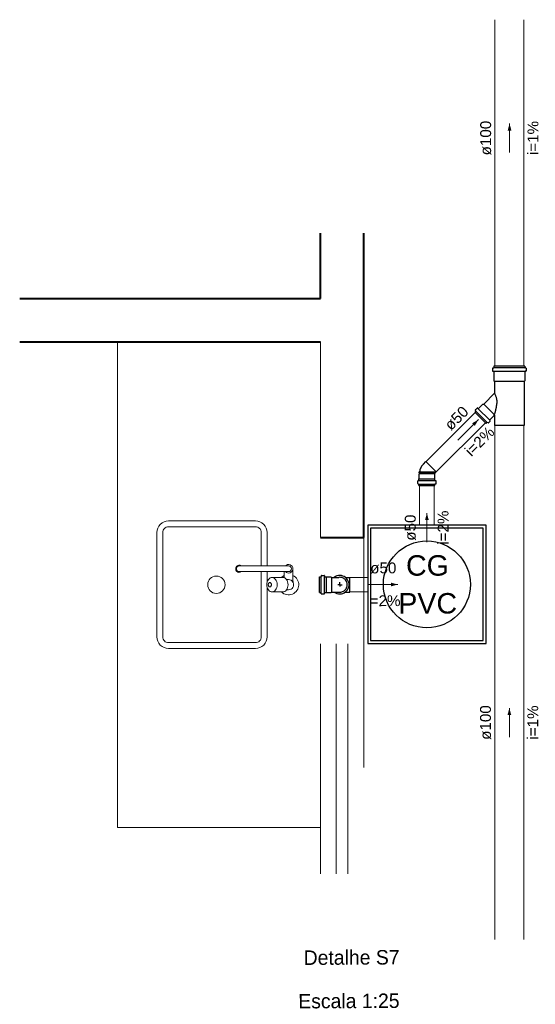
# Model space of a CAD drawing. Header units: millimetres. Extents: x 26 to 1362, y 24 to 358.
# Tile 232 of 256: x 1130.5 to 1137.61, y 319.86 to 333.45. Entities that reach past the tile are written whole.
import ezdxf

# ---------------------------------------------------------------- set-up
doc = ezdxf.new("R2010")
doc.units = ezdxf.units.MM
doc.linetypes.add('HIDDEN2', pattern=[4.7625, 3.175, -1.5875])
for name, color, linetype, lineweight in [('MB_ALVENARIA', 7, 'Continuous', 40), ('MB_ESQUADRIA', 7, 'Continuous', 5), ('MB_MOBILIÁRIO', 8, 'Continuous', 13), ('MB_TEXTO_0', 7, 'Continuous', 13), ('TQ-Condutos', 3, 'Continuous', 5), ('TQ-Sentido conduto', 9, 'Continuous', 5), ('TQ-Textos conduto', 7, 'Continuous', 5)]:
    doc.layers.add(name, color=color, linetype=linetype, lineweight=lineweight)
doc.layers.add('Simbolos', color=5, linetype='Continuous')
doc.layers.add('Simbolos_int', color=2, linetype='Continuous')
doc.styles.add('arial', font='arial.ttf')
doc.styles.add('AVANT', font='txt')

msp = doc.modelspace()

# ---------------------------------------------------------------- hatches: boundary and pattern name
at = {"layer": 'TQ-Sentido conduto', "linetype": 'Continuous'}
for points in [[(1137.2536, 332.0194), (1137.2277, 331.9228), (1137.2794, 331.9228)], [(1136.8242, 327.9327), (1136.7375, 327.8829), (1136.774, 327.8462)], [(1136.1136, 326.6423), (1136.0877, 326.5457), (1136.1395, 326.5457)], [(1135.713, 325.6575), (1135.6164, 325.683), (1135.6165, 325.6312)], [(1137.2513, 323.9522), (1137.2254, 323.8556), (1137.2771, 323.8556)]]:
    msp.add_hatch(color=256, dxfattribs=at).paths.add_polyline_path(points)

# ---------------------------------------------------------------- linework, layer by layer
at = {"layer": 'MB_ALVENARIA'}
for p, q in [((1134.6437, 329.6048), (1134.6437, 330.5061)), ((1135.2437, 326.3048), (1135.2437, 330.5061)), ((1130.4965, 329.6048), (1134.6437, 329.6048)), ((1130.4965, 329.0048), (1134.6437, 329.0048))]:
    msp.add_line(p, q, dxfattribs=at)
msp.add_lwpolyline([(1134.6437, 326.3048), (1135.2437, 326.3048)], dxfattribs=at)
at = {"layer": 'MB_ESQUADRIA', "linetype": 'HIDDEN2'}
for p, q in [((1134.6437, 321.6618), (1134.6437, 326.3048)), ((1134.8637, 321.6618), (1134.8637, 326.3048)), ((1135.0237, 321.6618), (1135.0237, 326.3048)), ((1135.2437, 326.3048), (1135.2437, 321.6618))]:
    msp.add_line(p, q, dxfattribs=at)
at = {"layer": 'MB_MOBILIÁRIO'}
for p, q in [((1131.8437, 322.3048), (1131.8437, 329.0048)), ((1134.6437, 326.3048), (1134.6437, 329.0048)), ((1131.8437, 322.3048), (1134.6437, 322.3048))]:
    msp.add_line(p, q, dxfattribs=at)
for points in [[(1133.9094, 325.9148), (1133.9094, 326.3748, 0.4142136), (1133.7494, 326.5348), (1133.7494, 326.5348), (1132.5494, 326.5348, 0.4142136), (1132.3894, 326.3748), (1132.3894, 326.3748), (1132.3894, 324.9348, 0.4142136), (1132.5494, 324.7748), (1132.5494, 324.7748), (1133.7494, 324.7748, 0.4142136), (1133.9094, 324.9348), (1133.9094, 324.9348), (1133.9094, 325.625)], [(1133.8294, 325.9148), (1133.8294, 326.3748, 0.4142136), (1133.7494, 326.4548), (1133.7494, 326.4548), (1132.5494, 326.4548, 0.4142136), (1132.4694, 326.3748), (1132.4694, 326.3748), (1132.4694, 324.9348, 0.4142136), (1132.5494, 324.8548), (1132.5494, 324.8548), (1133.7494, 324.8548, 0.4142136), (1133.8294, 324.9348), (1133.8294, 324.9348), (1133.8294, 325.8348)], [(1133.5558, 325.8348, -2), (1133.5558, 325.9148), (1133.5558, 325.9148)], [(1133.5258, 325.8348, -1), (1133.5258, 325.9148), (1133.5258, 325.9148)], [(1134.161, 325.9148, -2.618034), (1134.161, 325.8348), (1134.161, 325.8348)], [(1134.2058, 325.9148, -1), (1134.2058, 325.8348), (1134.2058, 325.8348)], [(1134.1078, 325.7548, -0.0832622), (1134.1458, 325.7813), (1134.1458, 325.7813)], [(1134.2658, 325.7813, -1.1816489), (1134.1078, 325.5548), (1134.1078, 325.5548)], [(1134.1778, 325.5848), (1134.2058, 325.5848, 0.5464635), (1134.2694, 325.684), (1134.2694, 325.684, -0.1078401), (1134.2658, 325.7006), (1134.2658, 325.7006), (1134.2658, 325.8748)], [(1133.9769, 325.7548, 0.1332562), (1133.9512, 325.7478), (1133.9512, 325.7478, 0.1067563), (1133.9269, 325.7255), (1133.9269, 325.7255, 0.0828275), (1133.9118, 325.6944), (1133.9118, 325.6944, 0.0713517), (1133.9062, 325.6548), (1133.9062, 325.6548, 0.0713517), (1133.9118, 325.6152), (1133.9118, 325.6152, 0.0828275), (1133.9269, 325.5841), (1133.9269, 325.5841, 0.1067563), (1133.9512, 325.5618), (1133.9512, 325.5618, 0.1332562), (1133.9769, 325.5548), (1133.9769, 325.5548, 0.1332562), (1134.0026, 325.5618), (1134.0026, 325.5618, 0.1067563), (1134.0269, 325.5841), (1134.0269, 325.5841, 0.0828275), (1134.0419, 325.6152), (1134.0419, 325.6152, 0.0713517), (1134.0476, 325.6548), (1134.0476, 325.6548, 0.0713517), (1134.0419, 325.6944), (1134.0419, 325.6944, 0.0828275), (1134.0269, 325.7255), (1134.0269, 325.7255, 0.1067563), (1134.0026, 325.7478), (1134.0026, 325.7478, 0.1332562), (1133.9769, 325.7548), (1133.9769, 325.7548)], [(1133.9469, 325.6248, 0.1332562), (1133.9546, 325.6269), (1133.9546, 325.6269, 0.1067563), (1133.9619, 325.6336), (1133.9619, 325.6336, 0.0828275), (1133.9664, 325.6429), (1133.9664, 325.6429, 0.0713517), (1133.9681, 325.6548), (1133.9681, 325.6548, 0.0713517), (1133.9664, 325.6667), (1133.9664, 325.6667, 0.0828275), (1133.9619, 325.676), (1133.9619, 325.676, 0.1067563), (1133.9546, 325.6827), (1133.9546, 325.6827, 0.1332562), (1133.9469, 325.6848), (1133.9469, 325.6848, 0.1332562), (1133.9392, 325.6827), (1133.9392, 325.6827, 0.1067563), (1133.9319, 325.676), (1133.9319, 325.676, 0.0828275), (1133.9274, 325.6667), (1133.9274, 325.6667, 0.0713517), (1133.9257, 325.6548), (1133.9257, 325.6548, 0.0713517), (1133.9274, 325.6429), (1133.9274, 325.6429, 0.0828275), (1133.9319, 325.6336), (1133.9319, 325.6336, 0.1067563), (1133.9392, 325.6269), (1133.9392, 325.6269, 0.1332562), (1133.9469, 325.6248), (1133.9469, 325.6248)], [(1133.9769, 325.5548), (1134.1273, 325.5548, 0.1332562), (1134.153, 325.5618), (1134.153, 325.5618, 0.1067563), (1134.1773, 325.5841), (1134.1773, 325.5841, 0.0828275), (1134.1923, 325.6152), (1134.1923, 325.6152, 0.0713517), (1134.198, 325.6548), (1134.198, 325.6548, 0.0713517), (1134.1923, 325.6944), (1134.1923, 325.6944, 0.0828275), (1134.1773, 325.7255), (1134.1773, 325.7255, 0.1067563), (1134.153, 325.7478), (1134.153, 325.7478, 0.1332562), (1134.1273, 325.7548), (1134.1273, 325.7548), (1133.9769, 325.7548)], [(1134.2658, 325.6909, 0.2632653), (1134.2058, 325.7248), (1134.2058, 325.7248), (1134.1778, 325.7248)]]:
    msp.add_lwpolyline(points, format="xyb", dxfattribs=at)
for points in [[(1134.2058, 325.9148), (1133.5258, 325.9148)], [(1134.2058, 325.8348), (1133.5258, 325.8348)], [(1133.9094, 325.6846), (1133.9094, 325.8348)], [(1134.1458, 325.8348), (1134.1458, 325.7513)]]:
    msp.add_lwpolyline(points, dxfattribs=at)
msp.add_circle((1133.2094, 325.6548), 0.12, dxfattribs=at)
at = {"layer": 'Simbolos'}
for p, q in [((1137.0207, 328.6425), (1137.0207, 328.6047)), ((1137.0236, 328.6464), (1137.0353, 328.6495)), ((1137.4643, 328.6712), (1137.0383, 328.6712)), ((1137.0383, 328.6712), (1137.0383, 328.6534)), ((1137.4643, 328.6712), (1137.4643, 328.6534)), ((1137.4789, 328.6464), (1137.4672, 328.6495)), ((1137.4819, 328.6425), (1137.4819, 328.6047)), ((1137.0243, 328.6007), (1137.0346, 328.5998)), ((1137.0383, 328.5958), (1137.0383, 328.4685)), ((1137.4643, 328.5958), (1137.4643, 328.4685)), ((1137.4782, 328.6007), (1137.4679, 328.5998)), ((1137.0383, 328.4685), (1137.0481, 328.4587)), ((1137.0481, 328.4587), (1137.0481, 328.2993)), ((1137.4643, 328.4685), (1137.4545, 328.4587)), ((1137.4545, 328.4587), (1137.4545, 327.8512)), ((1136.8974, 328.147), (1137.0469, 328.2965)), ((1136.7817, 328.0678), (1136.8065, 328.0926)), ((1136.8119, 328.0928), (1136.8199, 328.086)), ((1136.8253, 328.0862), (1136.8861, 328.147)), ((1136.8861, 328.147), (1136.8974, 328.147)), ((1136.7742, 328.0352), (1136.7865, 328.0475)), ((1136.7742, 328.0352), (1136.9289, 327.8804)), ((1136.781, 328.0629), (1136.7872, 328.0523)), ((1136.98, 327.9316), (1137.0408, 327.9923)), ((1137.0408, 328.0036), (1137.0412, 328.004)), ((1137.0408, 327.9923), (1137.0408, 328.0036)), ((1137.0481, 328.0012), (1137.0481, 327.8512)), ((1136.9289, 327.8804), (1136.9413, 327.8928)), ((1136.9567, 327.8872), (1136.9461, 327.8934)), ((1136.9615, 327.8879), (1136.9863, 327.9127)), ((1136.9866, 327.9181), (1136.9798, 327.9262)), ((1137.4545, 327.8512), (1137.0481, 327.8512)), ((1136.0649, 327.3205), (1136.1002, 327.3557)), ((1136.005, 327.1823), (1136.0122, 327.1895)), ((1136.005, 327.1151), (1136.005, 327.1823)), ((1136.0122, 327.2127), (1136.0062, 327.2122)), ((1136.0062, 327.2005), (1136.0062, 327.2122)), ((1136.0122, 327.1999), (1136.0062, 327.2005)), ((1136.0122, 327.1895), (1136.0122, 327.1999)), ((1136.2207, 327.1895), (1136.2436, 327.2123)), ((1136.2222, 327.1823), (1136.2207, 327.1838)), ((1136.2222, 327.1151), (1136.2222, 327.1823)), ((1135.9864, 327.0517), (1135.9864, 327.0867)), ((1135.9894, 327.0478), (1136.0013, 327.0446)), ((1135.9901, 327.0907), (1136.0006, 327.0916)), ((1136.0042, 327.1143), (1136.005, 327.1151)), ((1136.0042, 327.0956), (1136.0042, 327.1143)), ((1136.0042, 327.0233), (1136.0042, 327.0407)), ((1136.0042, 327.0233), (1136.223, 327.0233)), ((1136.223, 327.1143), (1136.2222, 327.1151)), ((1136.223, 327.0956), (1136.223, 327.1143)), ((1136.223, 327.0233), (1136.223, 327.0407)), ((1136.2379, 327.0478), (1136.226, 327.0446)), ((1136.2372, 327.0907), (1136.2267, 327.0916)), ((1136.2408, 327.0517), (1136.2408, 327.0867)), ((1134.6324, 325.5453), (1134.6324, 325.7641)), ((1134.6324, 325.7641), (1134.6498, 325.7641)), ((1134.6569, 325.779), (1134.6537, 325.7671)), ((1134.6608, 325.7819), (1134.6958, 325.7819)), ((1134.6998, 325.7783), (1134.7007, 325.7678)), ((1134.7047, 325.7641), (1134.7234, 325.7641)), ((1134.7234, 325.7641), (1134.7242, 325.7633)), ((1134.7242, 325.7633), (1134.7914, 325.7633)), ((1134.7914, 325.7633), (1134.7986, 325.7561)), ((1134.7986, 325.7561), (1134.8997, 325.7561)), ((1134.9892, 325.7561), (1135.0496, 325.7561)), ((1134.6324, 325.5453), (1134.6498, 325.5453)), ((1134.6569, 325.5305), (1134.6537, 325.5424)), ((1134.6608, 325.5275), (1134.6958, 325.5275)), ((1134.6998, 325.5312), (1134.7007, 325.5417)), ((1134.7047, 325.5453), (1134.7234, 325.5453)), ((1134.7234, 325.5453), (1134.7242, 325.5461)), ((1134.7242, 325.5461), (1134.7914, 325.5461)), ((1134.7914, 325.5461), (1134.7986, 325.5533)), ((1134.7986, 325.5533), (1134.8997, 325.5533)), ((1134.9892, 325.5533), (1135.0496, 325.5533))]:
    msp.add_line(p, q, dxfattribs=at)
for points in [[(1137.0236, 328.6464), (1137.0231, 328.6462), (1137.0226, 328.6459), (1137.0221, 328.6456), (1137.0217, 328.6452), (1137.0213, 328.6447), (1137.021, 328.6442), (1137.0208, 328.6437), (1137.0207, 328.6431), (1137.0207, 328.6425)], [(1137.0353, 328.6495), (1137.0358, 328.6497), (1137.0364, 328.65), (1137.0368, 328.6503), (1137.0372, 328.6507), (1137.0376, 328.6512), (1137.0379, 328.6517), (1137.0381, 328.6522), (1137.0382, 328.6528), (1137.0383, 328.6534)], [(1137.4643, 328.6534), (1137.4643, 328.6528), (1137.4644, 328.6522), (1137.4646, 328.6517), (1137.4649, 328.6512), (1137.4653, 328.6507), (1137.4657, 328.6503), (1137.4662, 328.65), (1137.4667, 328.6497), (1137.4672, 328.6495)], [(1137.4819, 328.6425), (1137.4818, 328.6431), (1137.4817, 328.6437), (1137.4815, 328.6442), (1137.4812, 328.6447), (1137.4808, 328.6452), (1137.4804, 328.6456), (1137.48, 328.6459), (1137.4794, 328.6462), (1137.4789, 328.6464)], [(1137.0207, 328.6047), (1137.0207, 328.604), (1137.0209, 328.6034), (1137.0211, 328.6028), (1137.0215, 328.6022), (1137.0219, 328.6017), (1137.0225, 328.6013), (1137.023, 328.601), (1137.0237, 328.6008), (1137.0243, 328.6007)], [(1137.0383, 328.5958), (1137.0382, 328.5965), (1137.038, 328.5971), (1137.0378, 328.5977), (1137.0374, 328.5983), (1137.037, 328.5987), (1137.0365, 328.5991), (1137.0359, 328.5995), (1137.0353, 328.5997), (1137.0346, 328.5998)], [(1137.4679, 328.5998), (1137.4673, 328.5997), (1137.4666, 328.5995), (1137.4661, 328.5991), (1137.4655, 328.5987), (1137.4651, 328.5983), (1137.4647, 328.5977), (1137.4645, 328.5971), (1137.4643, 328.5965), (1137.4643, 328.5958)], [(1137.4782, 328.6007), (1137.4789, 328.6008), (1137.4795, 328.601), (1137.4801, 328.6013), (1137.4806, 328.6017), (1137.481, 328.6022), (1137.4814, 328.6028), (1137.4816, 328.6034), (1137.4818, 328.604), (1137.4819, 328.6047)], [(1137.0469, 328.2965), (1137.0471, 328.2968), (1137.0473, 328.297), (1137.0475, 328.2973), (1137.0477, 328.2976), (1137.0478, 328.298), (1137.0479, 328.2983), (1137.048, 328.2986), (1137.048, 328.299), (1137.0481, 328.2993)], [(1136.8118, 328.0928), (1136.8113, 328.0932), (1136.8107, 328.0935), (1136.8101, 328.0936), (1136.8094, 328.0937), (1136.8088, 328.0937), (1136.8081, 328.0936), (1136.8075, 328.0933), (1136.8069, 328.093), (1136.8064, 328.0926)], [(1136.8199, 328.086), (1136.8205, 328.0856), (1136.8211, 328.0854), (1136.8217, 328.0852), (1136.8223, 328.0851), (1136.823, 328.0851), (1136.8236, 328.0853), (1136.8243, 328.0855), (1136.8248, 328.0858), (1136.8253, 328.0863)], [(1136.7817, 328.0678), (1136.7813, 328.0673), (1136.781, 328.0668), (1136.7807, 328.0663), (1136.7806, 328.0657), (1136.7805, 328.0652), (1136.7805, 328.0646), (1136.7806, 328.064), (1136.7808, 328.0634), (1136.781, 328.0629)], [(1136.7865, 328.0475), (1136.7869, 328.0479), (1136.7872, 328.0484), (1136.7875, 328.0489), (1136.7876, 328.0495), (1136.7877, 328.0501), (1136.7877, 328.0506), (1136.7876, 328.0512), (1136.7874, 328.0518), (1136.7872, 328.0523)], [(1137.0481, 328.0012), (1137.048, 328.0018), (1137.0479, 328.0023), (1137.0478, 328.0028), (1137.0475, 328.0032), (1137.0472, 328.0037), (1137.0469, 328.0041), (1137.0465, 328.0044), (1137.0461, 328.0047), (1137.0456, 328.0049), (1137.0451, 328.0051), (1137.0446, 328.0052), (1137.0441, 328.0052), (1137.0435, 328.0052), (1137.043, 328.0051), (1137.0425, 328.0049), (1137.0421, 328.0047), (1137.0416, 328.0044), (1137.0412, 328.0041)], [(1136.9461, 327.8934), (1136.9455, 327.8936), (1136.945, 327.8938), (1136.9444, 327.8939), (1136.9438, 327.8939), (1136.9432, 327.8938), (1136.9427, 327.8937), (1136.9422, 327.8934), (1136.9417, 327.8931), (1136.9412, 327.8928)], [(1136.9567, 327.8873), (1136.9572, 327.887), (1136.9578, 327.8868), (1136.9583, 327.8867), (1136.9589, 327.8867), (1136.9595, 327.8868), (1136.9601, 327.887), (1136.9606, 327.8872), (1136.9611, 327.8875), (1136.9615, 327.8879)], [(1136.98, 327.9316), (1136.9796, 327.9311), (1136.9793, 327.9305), (1136.979, 327.9299), (1136.9789, 327.9292), (1136.9789, 327.9286), (1136.9789, 327.9279), (1136.9791, 327.9273), (1136.9794, 327.9267), (1136.9798, 327.9262)], [(1136.9863, 327.9127), (1136.9868, 327.9132), (1136.9871, 327.9137), (1136.9873, 327.9143), (1136.9875, 327.915), (1136.9875, 327.9156), (1136.9874, 327.9163), (1136.9872, 327.9169), (1136.9869, 327.9175), (1136.9866, 327.9181)], [(1136.065, 327.3205), (1136.0558, 327.3105), (1136.0474, 327.2999), (1136.0397, 327.2887), (1136.0329, 327.2769), (1136.0269, 327.2648), (1136.0219, 327.2522), (1136.0177, 327.2393), (1136.0145, 327.2261), (1136.0122, 327.2127)], [(1136.2208, 327.1894), (1136.2203, 327.1889), (1136.22, 327.1883), (1136.2197, 327.1877), (1136.2196, 327.187), (1136.2196, 327.1863), (1136.2197, 327.1856), (1136.22, 327.1849), (1136.2203, 327.1843), (1136.2208, 327.1838)], [(1135.9901, 327.0907), (1135.9894, 327.0906), (1135.9888, 327.0904), (1135.9882, 327.09), (1135.9877, 327.0896), (1135.9873, 327.0891), (1135.9869, 327.0886), (1135.9866, 327.088), (1135.9865, 327.0874), (1135.9864, 327.0867)], [(1135.9864, 327.0517), (1135.9865, 327.0511), (1135.9866, 327.0505), (1135.9868, 327.05), (1135.9871, 327.0495), (1135.9874, 327.049), (1135.9879, 327.0486), (1135.9883, 327.0483), (1135.9888, 327.048), (1135.9894, 327.0478)], [(1136.0006, 327.0916), (1136.0012, 327.0917), (1136.0018, 327.092), (1136.0024, 327.0923), (1136.0029, 327.0927), (1136.0034, 327.0932), (1136.0037, 327.0937), (1136.004, 327.0943), (1136.0042, 327.095), (1136.0042, 327.0956)], [(1136.0042, 327.0407), (1136.0042, 327.0413), (1136.0041, 327.0419), (1136.0038, 327.0424), (1136.0036, 327.0429), (1136.0032, 327.0434), (1136.0028, 327.0438), (1136.0023, 327.0441), (1136.0018, 327.0444), (1136.0013, 327.0446)], [(1136.223, 327.0956), (1136.2231, 327.095), (1136.2232, 327.0943), (1136.2235, 327.0937), (1136.2239, 327.0932), (1136.2243, 327.0927), (1136.2248, 327.0923), (1136.2254, 327.092), (1136.226, 327.0917), (1136.2267, 327.0916)], [(1136.226, 327.0446), (1136.2254, 327.0444), (1136.2249, 327.0441), (1136.2245, 327.0438), (1136.224, 327.0434), (1136.2237, 327.0429), (1136.2234, 327.0424), (1136.2232, 327.0419), (1136.2231, 327.0413), (1136.223, 327.0407)], [(1136.2408, 327.0867), (1136.2408, 327.0874), (1136.2406, 327.088), (1136.2403, 327.0886), (1136.24, 327.0891), (1136.2395, 327.0896), (1136.239, 327.09), (1136.2384, 327.0904), (1136.2378, 327.0906), (1136.2372, 327.0907)], [(1136.2379, 327.0478), (1136.2384, 327.048), (1136.2389, 327.0483), (1136.2394, 327.0486), (1136.2398, 327.049), (1136.2402, 327.0495), (1136.2404, 327.05), (1136.2407, 327.0505), (1136.2408, 327.0511), (1136.2408, 327.0517)], [(1135.2976, 324.8428), (1136.9296, 324.8428), (1136.9296, 326.4748), (1135.2976, 326.4748), (1135.2976, 324.8428), (1135.2976, 324.8428)], [(1134.6498, 325.7641), (1134.6504, 325.7642), (1134.651, 325.7643), (1134.6515, 325.7645), (1134.652, 325.7648), (1134.6525, 325.7651), (1134.6529, 325.7655), (1134.6532, 325.766), (1134.6535, 325.7665), (1134.6537, 325.7671)], [(1134.6608, 325.7819), (1134.6602, 325.7819), (1134.6596, 325.7817), (1134.6591, 325.7815), (1134.6586, 325.7813), (1134.6581, 325.7809), (1134.6577, 325.7805), (1134.6574, 325.78), (1134.6571, 325.7795), (1134.6569, 325.7789)], [(1134.6998, 325.7783), (1134.6997, 325.7789), (1134.6995, 325.7795), (1134.6991, 325.7801), (1134.6987, 325.7806), (1134.6983, 325.7811), (1134.6977, 325.7814), (1134.6971, 325.7817), (1134.6965, 325.7819), (1134.6958, 325.7819)], [(1134.7007, 325.7678), (1134.7009, 325.7671), (1134.7011, 325.7665), (1134.7014, 325.7659), (1134.7018, 325.7654), (1134.7023, 325.765), (1134.7028, 325.7646), (1134.7034, 325.7643), (1134.7041, 325.7642), (1134.7047, 325.7641)], [(1134.8997, 325.5533), (1134.9125, 325.5525), (1134.9253, 325.5533), (1134.9379, 325.5557), (1134.9501, 325.5597), (1134.9617, 325.5652), (1134.9725, 325.572), (1134.9824, 325.5802), (1134.9912, 325.5896), (1134.9987, 325.6), (1135.0049, 325.6112), (1135.0096, 325.6231), (1135.0128, 325.6356), (1135.0144, 325.6483), (1135.0144, 325.6611), (1135.0128, 325.6739), (1135.0096, 325.6863), (1135.0049, 325.6982), (1134.9987, 325.7095), (1134.9912, 325.7198), (1134.9824, 325.7292), (1134.9725, 325.7374), (1134.9617, 325.7443), (1134.9501, 325.7497), (1134.9379, 325.7537), (1134.9253, 325.7561), (1134.9125, 325.7569), (1134.8997, 325.7561)], [(1134.6537, 325.5423), (1134.6535, 325.5429), (1134.6532, 325.5434), (1134.6529, 325.5439), (1134.6525, 325.5443), (1134.652, 325.5447), (1134.6515, 325.5449), (1134.651, 325.5451), (1134.6504, 325.5453), (1134.6498, 325.5453)], [(1134.6569, 325.5305), (1134.6571, 325.5299), (1134.6574, 325.5294), (1134.6577, 325.5289), (1134.6581, 325.5285), (1134.6586, 325.5282), (1134.6591, 325.5279), (1134.6596, 325.5277), (1134.6602, 325.5276), (1134.6608, 325.5275)], [(1134.6958, 325.5275), (1134.6965, 325.5276), (1134.6971, 325.5277), (1134.6977, 325.528), (1134.6983, 325.5284), (1134.6987, 325.5288), (1134.6991, 325.5293), (1134.6995, 325.5299), (1134.6997, 325.5305), (1134.6998, 325.5312)], [(1134.7047, 325.5453), (1134.7041, 325.5453), (1134.7034, 325.5451), (1134.7028, 325.5448), (1134.7023, 325.5445), (1134.7018, 325.544), (1134.7014, 325.5435), (1134.7011, 325.5429), (1134.7009, 325.5423), (1134.7007, 325.5417)]]:
    msp.add_lwpolyline(points, dxfattribs=at)
at = {"layer": 'Simbolos_int'}
for p, q in [((1137.4643, 328.6503), (1137.0383, 328.6503)), ((1137.4643, 328.5995), (1137.0383, 328.5995)), ((1137.4545, 328.4587), (1137.0481, 328.4587)), ((1136.8227, 328.0837), (1136.9775, 327.929)), ((1137.0408, 328.0036), (1136.8974, 328.147)), ((1136.7887, 328.0496), (1136.9434, 327.8949)), ((1136.2436, 327.2123), (1136.1002, 327.3557)), ((1136.0122, 327.2127), (1136.2432, 327.2127)), ((1136.0122, 327.1999), (1136.2312, 327.1999)), ((1136.0122, 327.1895), (1136.2208, 327.1895)), ((1136.0042, 327.1143), (1136.223, 327.1143)), ((1136.0042, 327.0919), (1136.223, 327.0919)), ((1136.0042, 327.0438), (1136.223, 327.0438)), ((1134.6529, 325.5453), (1134.6529, 325.7641)), ((1134.701, 325.5453), (1134.701, 325.7641)), ((1134.7234, 325.7641), (1134.7234, 325.5453)), ((1134.7986, 325.7561), (1134.7986, 325.5533)), ((1134.9124, 325.6547), (1134.8837, 325.6547)), ((1134.9124, 325.6547), (1134.9124, 325.6904)), ((1134.9124, 325.6547), (1134.9124, 325.6301)), ((1134.9124, 325.6547), (1134.9426, 325.6547)), ((1135.0496, 325.5533), (1135.0496, 325.7561))]:
    msp.add_line(p, q, dxfattribs=at)
for points in [[(1137.0563, 328.2794), (1137.0554, 328.2815), (1137.0545, 328.2836), (1137.0536, 328.2857), (1137.0527, 328.2877), (1137.0517, 328.2898), (1137.0508, 328.2918), (1137.0498, 328.2939), (1137.0488, 328.2959), (1137.0478, 328.2979)], [(1137.0798, 328.2039), (1137.0783, 328.2126), (1137.0766, 328.2213), (1137.0745, 328.2298), (1137.0722, 328.2383), (1137.0695, 328.2468), (1137.0666, 328.2551), (1137.0635, 328.2633), (1137.06, 328.2714), (1137.0563, 328.2794)], [(1137.0512, 328.0198), (1137.0531, 328.0254), (1137.055, 328.031), (1137.0567, 328.0367), (1137.0584, 328.0423), (1137.0599, 328.048), (1137.0613, 328.0538), (1137.0627, 328.0595), (1137.0639, 328.0653), (1137.0651, 328.0711)], [(1137.0651, 328.0711), (1137.0665, 328.0768), (1137.0679, 328.0825), (1137.0692, 328.0882), (1137.0703, 328.094), (1137.0714, 328.0998), (1137.0724, 328.1056), (1137.0732, 328.1114), (1137.074, 328.1173), (1137.0746, 328.1231)], [(1137.0746, 328.1231), (1137.0758, 328.1286), (1137.077, 328.1342), (1137.078, 328.1398), (1137.0789, 328.1454), (1137.0798, 328.1511), (1137.0805, 328.1567), (1137.0811, 328.1624), (1137.0816, 328.168), (1137.082, 328.1737)], [(1137.0825, 328.1818), (1137.0823, 328.1843), (1137.0821, 328.1868), (1137.0818, 328.1892), (1137.0816, 328.1917), (1137.0813, 328.1941), (1137.081, 328.1966), (1137.0806, 328.199), (1137.0802, 328.2015), (1137.0798, 328.2039)], [(1137.082, 328.1737), (1137.0821, 328.1746), (1137.0822, 328.1756), (1137.0823, 328.1765), (1137.0823, 328.1774), (1137.0824, 328.1783), (1137.0824, 328.1792), (1137.0824, 328.1801), (1137.0825, 328.181), (1137.0825, 328.1819)], [(1137.0452, 328.0051), (1137.0459, 328.0067), (1137.0467, 328.0083), (1137.0474, 328.0099), (1137.048, 328.0116), (1137.0487, 328.0132), (1137.0493, 328.0149), (1137.05, 328.0165), (1137.0506, 328.0182), (1137.0512, 328.0198)], [(1135.3376, 324.8828), (1136.8896, 324.8828), (1136.8896, 326.4348), (1135.3376, 326.4348), (1135.3376, 324.8828), (1135.3376, 324.8828)], [(1134.8356, 325.5533), (1134.8533, 325.5421), (1134.8725, 325.5339), (1134.8928, 325.529), (1134.9136, 325.5275), (1134.9344, 325.5294), (1134.9546, 325.5347), (1134.9737, 325.5432), (1134.9911, 325.5548), (1135.0064, 325.569), (1135.0192, 325.5855), (1135.0291, 325.6039), (1135.0358, 325.6237), (1135.0392, 325.6443), (1135.0392, 325.6652), (1135.0358, 325.6858), (1135.0291, 325.7055), (1135.0192, 325.7239), (1135.0064, 325.7405), (1134.9911, 325.7547), (1134.9737, 325.7662), (1134.9546, 325.7747), (1134.9344, 325.78), (1134.9136, 325.7819), (1134.8928, 325.7804), (1134.8725, 325.7755), (1134.8533, 325.7673), (1134.8356, 325.7561)]]:
    msp.add_lwpolyline(points, dxfattribs=at)
msp.add_circle((1136.1136, 325.6588), 0.6, dxfattribs=at)
at = {"layer": 'TQ-Condutos'}
for p, q in [((1137.0513, 328.6712), (1137.052, 333.4533)), ((1137.4513, 328.6712), (1137.452, 333.4533)), ((1136.1013, 327.3546), (1136.7798, 328.0296)), ((1136.2427, 327.2131), (1136.9213, 327.8881)), ((1137.0513, 320.7574), (1137.0513, 327.8512)), ((1137.4513, 320.7574), (1137.4513, 327.8512)), ((1136.0136, 326.4748), (1136.0136, 327.0233)), ((1136.2136, 326.4748), (1136.2136, 327.0233)), ((1135.0496, 325.7552), (1135.2976, 325.756)), ((1135.0496, 325.5552), (1135.2976, 325.556))]:
    msp.add_line(p, q, dxfattribs=at)
at = {"layer": 'TQ-Sentido conduto'}
for points in [[(1137.2535, 331.6194), (1137.2536, 332.0194)], [(1136.5407, 327.6506), (1136.8242, 327.9327)], [(1136.1136, 326.2423), (1136.1136, 326.6423)], [(1135.313, 325.6561), (1135.713, 325.6575)], [(1137.2513, 323.5522), (1137.2513, 323.9522)]]:
    msp.add_lwpolyline(points, dxfattribs=at)

# ---------------------------------------------------------------- texts
at = {"layer": 'MB_TEXTO_0', "char_height": 0.2, "width": 4.389492, "attachment_point": 9, "rotation": 0.3, "line_spacing_factor": 0.6, "style": 'AVANT'}
for s, insert in [('Detalhe S7', (1135.7371, 320.4104)), ('Escala 1:25', (1135.7371, 319.8104))]:
    msp.add_mtext(s, dxfattribs=dict(at, insert=insert))
at = {"layer": 'Simbolos', "char_height": 0.2824, "attachment_point": 7, "line_spacing_factor": 0.6, "style": 'arial'}
for s, insert, width in [('CG', (1135.8255, 325.7755), 1.17), ('PVC', (1135.719, 325.2527), 1.603799)]:
    msp.add_mtext(s, dxfattribs=dict(at, insert=insert, width=width))
at = {"layer": 'TQ-Textos conduto', "char_height": 0.15, "attachment_point": 8, "line_spacing_factor": 0.6, "style": 'arial'}
for s, insert, width, rotation in [('ø100', (1137.003, 331.8194), 0.957305, 89.99448), ('i=1%', (1137.653, 331.8193), 0.945615, 89.99448), ('ø50', (1136.5763, 327.8983), 0.723721, 44.85114), ('i=2%', (1136.8937, 327.5793), 0.945615, 44.85114), ('ø50', (1135.9631, 326.4423), 0.723721, 90.00021), ('i=2%', (1136.4131, 326.4423), 0.945615, 90.00021), ('ø50', (1135.5125, 325.8073), 0.723721, 0.19481), ('i=2%', (1135.5141, 325.3573), 0.945615, 0.19481), ('ø100', (1137.0008, 323.7522), 0.957305, 90.00021), ('i=1%', (1137.6508, 323.7522), 0.945615, 90.00021)]:
    msp.add_mtext(s, dxfattribs=dict(at, insert=insert, width=width, rotation=rotation))

doc.saveas('drawing.dxf')
